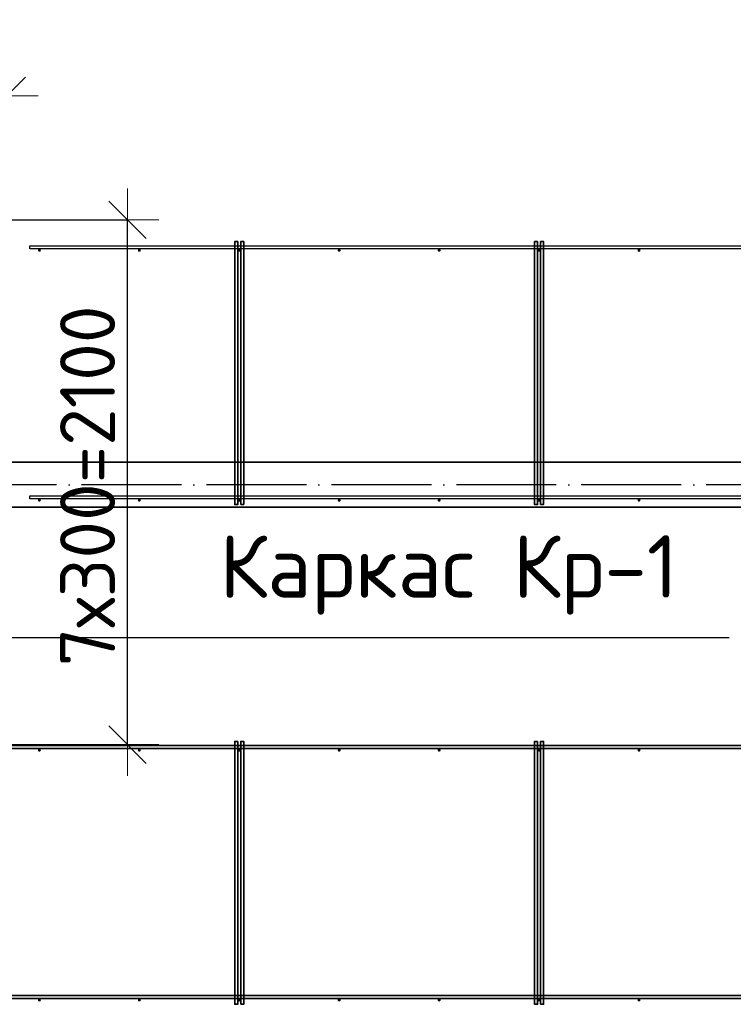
# Model space of a CAD drawing. Header units: millimetres. Extents: x -3483 to 105345, y -283423 to 72284.
# Tile 137 of 165: x 89471 to 92327, y 37461 to 41401. Entities that reach past the tile are written whole.
import ezdxf

# ---------------------------------------------------------------- set-up
doc = ezdxf.new("R2010")
doc.units = ezdxf.units.MM
doc.header["$PDMODE"] = 65
doc.linetypes.add('______11', pattern=[500, 400, -50, 0, -50])
doc.linetypes.add('______5', pattern=[1100, 800, -100, 100, -100])
for name, color, linetype, lineweight in [('Standard', 7, 'Continuous', 25), ('Размерная линия_ общее', 7, 'Continuous', 13), ('Стена_ общее', 7, 'Continuous', 35)]:
    doc.layers.add(name, color=color, linetype=linetype, lineweight=lineweight)
doc.layers.add('Арм.стержн. Фиксатор', color=7, linetype='Continuous', lineweight=35, true_color=0x501e0f)
doc.layers.add('Осевая линия_ общее', color=7, linetype='______5', lineweight=13, true_color=0xa0a0a0)
doc.styles.add('ISOCPEUR', font='ISOCPEUR')
doc.dimstyles.new('DIMSTYLE_4', dxfattribs={"dimtxt": 220, "dimasz": 250, "dimexe": 0, "dimexo": 0, "dimgap": 110, "dimtad": 2, "dimdec": 0, "dimrnd": 5, "dimzin": 12, "dimdsep": 46, "dimtxsty": 'ISOCPEUR', "dimblk1": 'ALL_ML_STRICH', "dimblk2": 'ALL_ML_STRICH', "dimsah": 1, "dimcen": 0, "dimclrd": 7, "dimclre": 256, "dimclrt": 7, "dimadec": 0, "dimazin": 0, "dimtfac": 1, "dimtdec": 0, "dimtix": 1, "dimtmove": 2, "dimatfit": 3, "dimfxl": 0, "dimtzin": 0, "dimlwd": 0, "dimlwe": -3, "dimarcsym": 0})

# ---------------------------------------------------------------- blocks, each defined once
blk = doc.blocks.new('ALL_ML_STRICH')
at = {"color": 0, "linetype": 'ByBlock', "lineweight": -2}
for p, q in [((0, -0.5), (0, 0.5)), ((-0.3, -0.3), (0.3, 0.3)), ((-1, 0), (0.5, 0))]:
    blk.add_line(p, q, dxfattribs=at)
blk = doc.blocks.new('*D624')
at = {"layer": 'DEFPOINTS', "color": 7, "linetype": 'Continuous', "lineweight": 13, "transparency": 33554687}
for p in [(88400, 41096.5), (88400, 41067.8), (89420, 40606)]:
    blk.add_point(p, dxfattribs=at)
at = {"layer": 'Размерная линия_ общее', "color": 253, "linetype": 'Continuous', "lineweight": -2, "true_color": 0xa0a0a0, "transparency": 33554687}
for p, q in [((88400, 41096.5), (88400, 41096.5)), ((89420, 40706), (89420, 41096.5))]:
    blk.add_line(p, q, dxfattribs=at)
at = {"layer": 'Размерная линия_ общее', "color": 7, "linetype": 'Continuous', "lineweight": -2, "transparency": 33554687}
blk.add_line((88400, 41096.5), (89420, 41096.5), dxfattribs=at)
at = {"layer": 'Размерная линия_ общее', "color": 7, "linetype": 'Continuous', "lineweight": 13, "transparency": 33554687, "xscale": 250, "yscale": 250, "zscale": 250, "rotation": 180}
blk.add_blockref('ALL_ML_STRICH', (88400, 41096.5), dxfattribs=at)
at = {"layer": 'Размерная линия_ общее', "color": 7, "linetype": 'Continuous', "lineweight": 13, "transparency": 33554687, "xscale": 250, "yscale": 250, "zscale": 250}
blk.add_blockref('ALL_ML_STRICH', (89420, 41096.5), dxfattribs=at)
at = {"layer": 'Размерная линия_ общее', "color": 7, "linetype": 'Continuous', "lineweight": 13, "transparency": 33554687, "insert": (88943, 41256.5), "char_height": 220, "width": 880, "attachment_point": 5, "style": 'ISOCPEUR'}
blk.add_mtext('\\A1;{1020}', dxfattribs=at)
blk = doc.blocks.new('*D625')
at = {"layer": 'DEFPOINTS', "color": 7, "linetype": 'Continuous', "lineweight": 13, "transparency": 33554687}
for p in [(89296.4, 40600), (89287.8, 38500), (89902.9, 38500)]:
    blk.add_point(p, dxfattribs=at)
at = {"layer": 'Размерная линия_ общее', "color": 253, "linetype": 'Continuous', "lineweight": -2, "true_color": 0xa0a0a0, "transparency": 33554687}
for p, q in [((89396.4, 40600), (89902.9, 40600)), ((89387.8, 38500), (89902.9, 38500))]:
    blk.add_line(p, q, dxfattribs=at)
at = {"layer": 'Размерная линия_ общее', "color": 7, "linetype": 'Continuous', "lineweight": -2, "transparency": 33554687}
blk.add_line((89902.9, 38500), (89902.9, 40600), dxfattribs=at)
at = {"layer": 'Размерная линия_ общее', "color": 7, "linetype": 'Continuous', "lineweight": 13, "transparency": 33554687, "xscale": 250, "yscale": 250, "zscale": 250}
for p, rotation in [((89902.9, 40600), 90), ((89902.9, 38500), 270)]:
    blk.add_blockref('ALL_ML_STRICH', p, dxfattribs=dict(at, rotation=rotation))
at = {"layer": 'Размерная линия_ общее', "color": 7, "linetype": 'Continuous', "lineweight": 13, "transparency": 33554687, "insert": (89632.9, 38813), "char_height": 220, "width": 11, "attachment_point": 1, "rotation": 90, "line_spacing_factor": 0.60241, "style": 'ISOCPEUR'}
blk.add_mtext('7х300=2100', dxfattribs=at)
blk = doc.blocks.new('СЛОЖНЫЙ_ОБЪЕКТ_13')
at = {"layer": 'Стена_ общее', "color": 9, "linetype": 'Continuous', "lineweight": -3, "true_color": 0xc7c7c7, "transparency": 33554687}
for p, q in [((93900, 39630), (88320, 39630)), ((88320, 39450), (93900, 39450))]:
    blk.add_line(p, q, dxfattribs=at)

msp = doc.modelspace()

# ---------------------------------------------------------------- hatches: boundary and pattern name
at = {"layer": 'Арм.стержн. Фиксатор', "linetype": 'Continuous', "lineweight": 35, "transparency": 33554687}
for points in [[(89556, 40478), (89555.5, 40480.3), (89554.2, 40482.2), (89552.3, 40483.5), (89550, 40484), (89547.7, 40483.5), (89545.8, 40482.2), (89544.5, 40480.3), (89544, 40478), (89544.5, 40475.7), (89545.8, 40473.8), (89547.7, 40472.5), (89550, 40472), (89552.3, 40472.5), (89554.2, 40473.8), (89555.5, 40475.7)], [(89956, 40478), (89955.5, 40480.3), (89954.2, 40482.2), (89952.3, 40483.5), (89950, 40484), (89947.7, 40483.5), (89945.8, 40482.2), (89944.5, 40480.3), (89944, 40478), (89944.5, 40475.7), (89945.8, 40473.8), (89947.7, 40472.5), (89950, 40472), (89952.3, 40472.5), (89954.2, 40473.8), (89955.5, 40475.7)], [(90356, 40478), (90355.5, 40480.3), (90354.2, 40482.2), (90352.3, 40483.5), (90350, 40484), (90347.7, 40483.5), (90345.8, 40482.2), (90344.5, 40480.3), (90344, 40478), (90344.5, 40475.7), (90345.8, 40473.8), (90347.7, 40472.5), (90350, 40472), (90352.3, 40472.5), (90354.2, 40473.8), (90355.5, 40475.7)], [(90756, 40478), (90755.5, 40480.3), (90754.2, 40482.2), (90752.3, 40483.5), (90750, 40484), (90747.7, 40483.5), (90745.8, 40482.2), (90744.5, 40480.3), (90744, 40478), (90744.5, 40475.7), (90745.8, 40473.8), (90747.7, 40472.5), (90750, 40472), (90752.3, 40472.5), (90754.2, 40473.8), (90755.5, 40475.7)], [(91156, 40478), (91155.5, 40480.3), (91154.2, 40482.2), (91152.3, 40483.5), (91150, 40484), (91147.7, 40483.5), (91145.8, 40482.2), (91144.5, 40480.3), (91144, 40478), (91144.5, 40475.7), (91145.8, 40473.8), (91147.7, 40472.5), (91150, 40472), (91152.3, 40472.5), (91154.2, 40473.8), (91155.5, 40475.7)], [(91556, 40478), (91555.5, 40480.3), (91554.2, 40482.2), (91552.3, 40483.5), (91550, 40484), (91547.7, 40483.5), (91545.8, 40482.2), (91544.5, 40480.3), (91544, 40478), (91544.5, 40475.7), (91545.8, 40473.8), (91547.7, 40472.5), (91550, 40472), (91552.3, 40472.5), (91554.2, 40473.8), (91555.5, 40475.7)], [(91956, 40478), (91955.5, 40480.3), (91954.2, 40482.2), (91952.3, 40483.5), (91950, 40484), (91947.7, 40483.5), (91945.8, 40482.2), (91944.5, 40480.3), (91944, 40478), (91944.5, 40475.7), (91945.8, 40473.8), (91947.7, 40472.5), (91950, 40472), (91952.3, 40472.5), (91954.2, 40473.8), (91955.5, 40475.7)], [(89556, 39478), (89555.5, 39480.3), (89554.2, 39482.2), (89552.3, 39483.5), (89550, 39484), (89547.7, 39483.5), (89545.8, 39482.2), (89544.5, 39480.3), (89544, 39478), (89544.5, 39475.7), (89545.8, 39473.8), (89547.7, 39472.5), (89550, 39472), (89552.3, 39472.5), (89554.2, 39473.8), (89555.5, 39475.7)], [(89956, 39478), (89955.5, 39480.3), (89954.2, 39482.2), (89952.3, 39483.5), (89950, 39484), (89947.7, 39483.5), (89945.8, 39482.2), (89944.5, 39480.3), (89944, 39478), (89944.5, 39475.7), (89945.8, 39473.8), (89947.7, 39472.5), (89950, 39472), (89952.3, 39472.5), (89954.2, 39473.8), (89955.5, 39475.7)], [(90356, 39478), (90355.5, 39480.3), (90354.2, 39482.2), (90352.3, 39483.5), (90350, 39484), (90347.7, 39483.5), (90345.8, 39482.2), (90344.5, 39480.3), (90344, 39478), (90344.5, 39475.7), (90345.8, 39473.8), (90347.7, 39472.5), (90350, 39472), (90352.3, 39472.5), (90354.2, 39473.8), (90355.5, 39475.7)], [(90756, 39478), (90755.5, 39480.3), (90754.2, 39482.2), (90752.3, 39483.5), (90750, 39484), (90747.7, 39483.5), (90745.8, 39482.2), (90744.5, 39480.3), (90744, 39478), (90744.5, 39475.7), (90745.8, 39473.8), (90747.7, 39472.5), (90750, 39472), (90752.3, 39472.5), (90754.2, 39473.8), (90755.5, 39475.7)], [(91156, 39478), (91155.5, 39480.3), (91154.2, 39482.2), (91152.3, 39483.5), (91150, 39484), (91147.7, 39483.5), (91145.8, 39482.2), (91144.5, 39480.3), (91144, 39478), (91144.5, 39475.7), (91145.8, 39473.8), (91147.7, 39472.5), (91150, 39472), (91152.3, 39472.5), (91154.2, 39473.8), (91155.5, 39475.7)], [(91556, 39478), (91555.5, 39480.3), (91554.2, 39482.2), (91552.3, 39483.5), (91550, 39484), (91547.7, 39483.5), (91545.8, 39482.2), (91544.5, 39480.3), (91544, 39478), (91544.5, 39475.7), (91545.8, 39473.8), (91547.7, 39472.5), (91550, 39472), (91552.3, 39472.5), (91554.2, 39473.8), (91555.5, 39475.7)], [(91956, 39478), (91955.5, 39480.3), (91954.2, 39482.2), (91952.3, 39483.5), (91950, 39484), (91947.7, 39483.5), (91945.8, 39482.2), (91944.5, 39480.3), (91944, 39478), (91944.5, 39475.7), (91945.8, 39473.8), (91947.7, 39472.5), (91950, 39472), (91952.3, 39472.5), (91954.2, 39473.8), (91955.5, 39475.7)], [(89556, 38478), (89555.5, 38480.3), (89554.2, 38482.2), (89552.3, 38483.5), (89550, 38484), (89547.7, 38483.5), (89545.8, 38482.2), (89544.5, 38480.3), (89544, 38478), (89544.5, 38475.7), (89545.8, 38473.8), (89547.7, 38472.5), (89550, 38472), (89552.3, 38472.5), (89554.2, 38473.8), (89555.5, 38475.7)], [(89956, 38478), (89955.5, 38480.3), (89954.2, 38482.2), (89952.3, 38483.5), (89950, 38484), (89947.7, 38483.5), (89945.8, 38482.2), (89944.5, 38480.3), (89944, 38478), (89944.5, 38475.7), (89945.8, 38473.8), (89947.7, 38472.5), (89950, 38472), (89952.3, 38472.5), (89954.2, 38473.8), (89955.5, 38475.7)], [(90356, 38478), (90355.5, 38480.3), (90354.2, 38482.2), (90352.3, 38483.5), (90350, 38484), (90347.7, 38483.5), (90345.8, 38482.2), (90344.5, 38480.3), (90344, 38478), (90344.5, 38475.7), (90345.8, 38473.8), (90347.7, 38472.5), (90350, 38472), (90352.3, 38472.5), (90354.2, 38473.8), (90355.5, 38475.7)], [(90756, 38478), (90755.5, 38480.3), (90754.2, 38482.2), (90752.3, 38483.5), (90750, 38484), (90747.7, 38483.5), (90745.8, 38482.2), (90744.5, 38480.3), (90744, 38478), (90744.5, 38475.7), (90745.8, 38473.8), (90747.7, 38472.5), (90750, 38472), (90752.3, 38472.5), (90754.2, 38473.8), (90755.5, 38475.7)], [(91156, 38478), (91155.5, 38480.3), (91154.2, 38482.2), (91152.3, 38483.5), (91150, 38484), (91147.7, 38483.5), (91145.8, 38482.2), (91144.5, 38480.3), (91144, 38478), (91144.5, 38475.7), (91145.8, 38473.8), (91147.7, 38472.5), (91150, 38472), (91152.3, 38472.5), (91154.2, 38473.8), (91155.5, 38475.7)], [(91556, 38478), (91555.5, 38480.3), (91554.2, 38482.2), (91552.3, 38483.5), (91550, 38484), (91547.7, 38483.5), (91545.8, 38482.2), (91544.5, 38480.3), (91544, 38478), (91544.5, 38475.7), (91545.8, 38473.8), (91547.7, 38472.5), (91550, 38472), (91552.3, 38472.5), (91554.2, 38473.8), (91555.5, 38475.7)], [(91956, 38478), (91955.5, 38480.3), (91954.2, 38482.2), (91952.3, 38483.5), (91950, 38484), (91947.7, 38483.5), (91945.8, 38482.2), (91944.5, 38480.3), (91944, 38478), (91944.5, 38475.7), (91945.8, 38473.8), (91947.7, 38472.5), (91950, 38472), (91952.3, 38472.5), (91954.2, 38473.8), (91955.5, 38475.7)], [(89556, 37478), (89555.5, 37480.3), (89554.2, 37482.2), (89552.3, 37483.5), (89550, 37484), (89547.7, 37483.5), (89545.8, 37482.2), (89544.5, 37480.3), (89544, 37478), (89544.5, 37475.7), (89545.8, 37473.8), (89547.7, 37472.5), (89550, 37472), (89552.3, 37472.5), (89554.2, 37473.8), (89555.5, 37475.7)], [(89956, 37478), (89955.5, 37480.3), (89954.2, 37482.2), (89952.3, 37483.5), (89950, 37484), (89947.7, 37483.5), (89945.8, 37482.2), (89944.5, 37480.3), (89944, 37478), (89944.5, 37475.7), (89945.8, 37473.8), (89947.7, 37472.5), (89950, 37472), (89952.3, 37472.5), (89954.2, 37473.8), (89955.5, 37475.7)], [(90356, 37478), (90355.5, 37480.3), (90354.2, 37482.2), (90352.3, 37483.5), (90350, 37484), (90347.7, 37483.5), (90345.8, 37482.2), (90344.5, 37480.3), (90344, 37478), (90344.5, 37475.7), (90345.8, 37473.8), (90347.7, 37472.5), (90350, 37472), (90352.3, 37472.5), (90354.2, 37473.8), (90355.5, 37475.7)], [(90756, 37478), (90755.5, 37480.3), (90754.2, 37482.2), (90752.3, 37483.5), (90750, 37484), (90747.7, 37483.5), (90745.8, 37482.2), (90744.5, 37480.3), (90744, 37478), (90744.5, 37475.7), (90745.8, 37473.8), (90747.7, 37472.5), (90750, 37472), (90752.3, 37472.5), (90754.2, 37473.8), (90755.5, 37475.7)], [(91156, 37478), (91155.5, 37480.3), (91154.2, 37482.2), (91152.3, 37483.5), (91150, 37484), (91147.7, 37483.5), (91145.8, 37482.2), (91144.5, 37480.3), (91144, 37478), (91144.5, 37475.7), (91145.8, 37473.8), (91147.7, 37472.5), (91150, 37472), (91152.3, 37472.5), (91154.2, 37473.8), (91155.5, 37475.7)], [(91556, 37478), (91555.5, 37480.3), (91554.2, 37482.2), (91552.3, 37483.5), (91550, 37484), (91547.7, 37483.5), (91545.8, 37482.2), (91544.5, 37480.3), (91544, 37478), (91544.5, 37475.7), (91545.8, 37473.8), (91547.7, 37472.5), (91550, 37472), (91552.3, 37472.5), (91554.2, 37473.8), (91555.5, 37475.7)], [(91956, 37478), (91955.5, 37480.3), (91954.2, 37482.2), (91952.3, 37483.5), (91950, 37484), (91947.7, 37483.5), (91945.8, 37482.2), (91944.5, 37480.3), (91944, 37478), (91944.5, 37475.7), (91945.8, 37473.8), (91947.7, 37472.5), (91950, 37472), (91952.3, 37472.5), (91954.2, 37473.8), (91955.5, 37475.7)]]:
    msp.add_hatch(color=34, dxfattribs=at).paths.add_polyline_path(points)

# ---------------------------------------------------------------- linework, layer by layer
at = {"layer": 'Арм.стержн. Фиксатор', "color": 34, "linetype": 'Continuous', "lineweight": 35, "transparency": 33554687}
for points in [[(90344, 40512.9), (90344, 39460.8), (90332, 39460.8), (90332, 40512.9), (90344, 40512.9)], [(90356, 39461.1), (90356, 40513.1), (90368, 40513.1), (90368, 39461.1), (90356, 39461.1)], [(91544, 40512.9), (91544, 39460.8), (91532, 39460.8), (91532, 40512.9), (91544, 40512.9)], [(91556, 39461.1), (91556, 40513.1), (91568, 40513.1), (91568, 39461.1), (91556, 39461.1)], [(80630, 38496), (96310, 38496), (96310, 38484), (80630, 38484), (80630, 38496)], [(80630, 38496), (96310, 38496), (96310, 38484), (80630, 38484), (80630, 38496)], [(90344, 38512.9), (90344, 37460.8), (90332, 37460.8), (90332, 38512.9), (90344, 38512.9)], [(90356, 37461.1), (90356, 38513.1), (90368, 38513.1), (90368, 37461.1), (90356, 37461.1)], [(91544, 38512.9), (91544, 37460.8), (91532, 37460.8), (91532, 38512.9), (91544, 38512.9)], [(91556, 37461.1), (91556, 38513.1), (91568, 38513.1), (91568, 37461.1), (91556, 37461.1)], [(80630, 37496), (96310, 37496), (96310, 37484), (80630, 37484), (80630, 37496)], [(80630, 37496), (96310, 37496), (96310, 37484), (80630, 37484), (80630, 37496)]]:
    msp.add_lwpolyline(points, dxfattribs=at)
at = {"layer": 'Арм.стержн. Фиксатор', "color": 34, "linetype": 'Continuous', "lineweight": 25, "transparency": 33554687}
for points in [[(89512.4, 40496), (94470, 40496), (94470, 40484), (89512.4, 40484), (89512.4, 40496)], [(89512.4, 40496), (94470, 40496), (94470, 40484), (89512.4, 40484), (89512.4, 40496)], [(89512.4, 39496), (94470, 39496), (94470, 39484), (89512.4, 39484), (89512.4, 39496)], [(89512.4, 39496), (94470, 39496), (94470, 39484), (89512.4, 39484), (89512.4, 39496)]]:
    msp.add_lwpolyline(points, dxfattribs=at)
at = {"layer": 'Осевая линия_ общее', "color": 253, "linetype": '______11', "lineweight": -3, "true_color": 0xa0a0a0, "transparency": 33554687}
msp.add_line((96620, 39540), (77142.2, 39540), dxfattribs=at)
at = {"layer": 'Осевая линия_ общее', "color": 7, "linetype": 'Continuous', "lineweight": 25, "transparency": 33554687}
msp.add_lwpolyline([(89356.9, 38928.4), (90990.9, 38928.4), (92310.9, 38928.4)], dxfattribs=at)
at = {"layer": 'Стена_ общее', "color": 7, "linetype": 'Continuous', "lineweight": 25, "transparency": 33554687}
for p, q in [((89430, 39630), (93900, 39630)), ((89430, 39630), (93900, 39630)), ((93900, 39450), (89430, 39450)), ((93900, 39450), (89430, 39450))]:
    msp.add_line(p, q, dxfattribs=at)

# ---------------------------------------------------------------- block references
at = {"layer": 'Стена_ общее', "color": 9, "linetype": 'Continuous', "lineweight": -3, "true_color": 0xc7c7c7, "transparency": 33554687}
msp.add_blockref('СЛОЖНЫЙ_ОБЪЕКТ_13', (0, 0), dxfattribs=at)

# ---------------------------------------------------------------- texts
at = {"layer": 'Standard', "color": 7, "linetype": 'Continuous', "lineweight": 25, "transparency": 33554687, "insert": (90270.9, 39020.1), "char_height": 250, "width": 2043.827, "attachment_point": 7, "style": 'ISOCPEUR'}
msp.add_mtext('\\A1;{\\fISOCPEUR|i0|b0;\\H250.000000;\\W1.000000;\\C7;Каркас Кр-1}\\P', dxfattribs=at)

# ---------------------------------------------------------------- dimensions: what is measured, and where the dimension line sits
at = {"layer": 'Размерная линия_ общее', "color": 7, "linetype": 'Continuous', "lineweight": 13, "transparency": 33554687}
dim = msp.add_linear_dim(base=(89420, 41096.5), p1=(88400, 41096.5), p2=(89420, 40706), dimstyle='DIMSTYLE_4', override={"dimpost": '<>', "dimclrd": 7, "dimclre": 253, "dimclrt": 7, "dimlwd": 0, "dimlwe": 65533}, dxfattribs=at)
dim.commit()
dim.dimension.update_dxf_attribs({"geometry": '*D624', "text_midpoint": (88943, 41256.5), "dimtype": 160})
dim = msp.add_linear_dim(base=(89902.9, 40600), p1=(89387.8, 38500), p2=(89396.4, 40600), angle=90, text='7х300=2100', dimstyle='DIMSTYLE_4', override={"dimpost": '<>', "dimclrd": 7, "dimclre": 253, "dimclrt": 7, "dimlwd": 0, "dimlwe": 65533}, dxfattribs=at)
dim.commit()
dim.dimension.update_dxf_attribs({"geometry": '*D625', "text_midpoint": (89792.9, 39550), "dimtype": 160})

doc.saveas('drawing.dxf')
